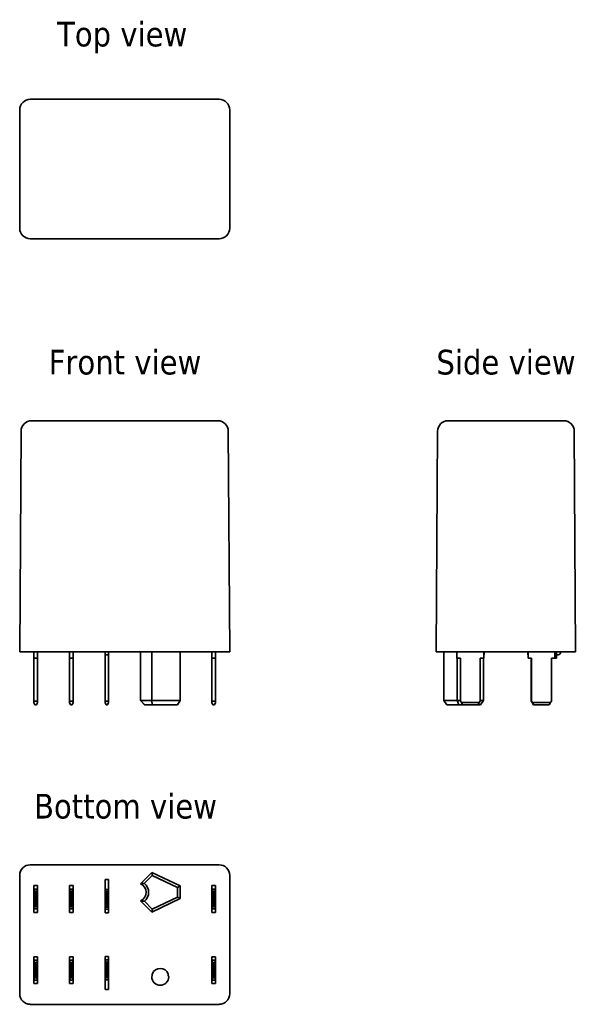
# Model space of a CAD drawing. Header units: millimetres. Extents: x 93 to 173, y 101 to 241.
import ezdxf

# ---------------------------------------------------------------- set-up
doc = ezdxf.new("R2010")
doc.units = ezdxf.units.MM
doc.layers.add('Symbol (ISO)', color=7, linetype='Continuous', lineweight=25)
doc.layers.add('Visible (ISO)', color=7, linetype='Continuous', lineweight=35)
doc.styles.add('Label Text (ISO)', font='TAHOMA.TTF')

msp = doc.modelspace()

# ---------------------------------------------------------------- linework, layer by layer
at = {"layer": 'Visible (ISO)'}
for p, q in [((121.64, 229.81), (94.84, 229.81)), ((93.34, 228.31), (93.34, 211.51)), ((123.14, 211.51), (123.14, 228.31)), ((94.84, 210.01), (121.64, 210.01)), ((121.44, 184.19), (95.03, 184.19)), ((170.55, 184.19), (154.14, 184.19)), ((93.53, 182.7), (93.34, 151.39)), ((123.14, 151.39), (122.94, 182.7)), ((152.64, 182.7), (152.44, 151.39)), ((172.24, 151.39), (172.05, 182.7)), ((94.84, 151.39), (93.34, 151.39)), ((94.84, 151.39), (121.64, 151.39)), ((95.36, 150.49), (95.36, 151.39)), ((95.86, 150.49), (95.86, 151.39)), ((100.41, 151.39), (100.41, 150.49)), ((100.91, 151.39), (100.91, 150.49)), ((105.46, 150.99), (105.46, 151.39)), ((105.46, 150.99), (105.46, 144.41)), ((105.46, 150.99), (105.96, 150.99)), ((105.96, 151.39), (105.96, 150.99)), ((105.96, 144.41), (105.96, 150.99)), ((110.49, 144.49), (110.49, 151.39)), ((112.09, 144.49), (112.09, 151.39)), ((116.09, 144.49), (116.09, 151.39)), ((120.61, 151.39), (120.61, 150.49)), ((121.11, 151.39), (121.11, 150.49)), ((123.14, 151.39), (121.64, 151.39)), ((153.94, 151.39), (152.44, 151.39)), ((153.54, 144.49), (153.54, 151.39)), ((153.94, 151.39), (170.74, 151.39)), ((155.39, 151.39), (155.39, 150.49)), ((159.19, 150.49), (159.19, 151.39)), ((159.24, 150.99), (159.19, 150.99)), ((159.24, 151.39), (159.24, 150.99)), ((165.44, 150.99), (165.44, 151.39)), ((165.49, 150.99), (165.44, 150.99)), ((165.49, 151.39), (165.49, 150.49)), ((169.29, 150.49), (169.29, 151.39)), ((169.54, 151.39), (169.54, 150.49)), ((169.74, 150.99), (169.54, 150.99)), ((172.24, 151.39), (170.74, 151.39)), ((95.36, 144.41), (95.36, 150.49)), ((95.36, 150.49), (95.86, 150.49)), ((95.86, 144.41), (95.86, 150.49)), ((100.91, 150.49), (100.41, 150.49)), ((100.41, 150.49), (100.41, 144.41)), ((100.91, 150.49), (100.91, 144.41)), ((120.61, 150.49), (120.61, 144.41)), ((121.11, 150.49), (120.61, 150.49)), ((121.11, 150.49), (121.11, 144.41)), ((155.39, 150.49), (155.89, 150.49)), ((155.44, 144.49), (155.44, 150.49)), ((155.89, 150.49), (155.89, 144.41)), ((158.69, 144.41), (158.69, 150.49)), ((158.69, 150.49), (159.19, 150.49)), ((159.14, 144.49), (159.14, 150.49)), ((165.49, 150.49), (165.99, 150.49)), ((165.94, 144.41), (165.94, 150.49)), ((165.99, 150.49), (165.99, 144.41)), ((168.79, 144.41), (168.79, 150.49)), ((168.79, 150.49), (169.29, 150.49)), ((169.54, 150.49), (169.29, 150.49)), ((95.36, 144.19), (95.36, 144.41)), ((95.36, 144.41), (95.86, 144.41)), ((95.5, 143.89), (95.36, 144.19)), ((95.86, 144.19), (95.72, 143.89)), ((95.86, 144.19), (95.86, 144.41)), ((100.41, 144.41), (100.41, 144.19)), ((100.91, 144.41), (100.41, 144.41)), ((100.55, 143.89), (100.41, 144.19)), ((100.91, 144.19), (100.77, 143.89)), ((100.91, 144.41), (100.91, 144.19)), ((105.46, 144.41), (105.46, 144.19)), ((105.46, 144.41), (105.96, 144.41)), ((105.6, 143.89), (105.46, 144.19)), ((105.96, 144.19), (105.82, 143.89)), ((105.96, 144.19), (105.96, 144.41)), ((112.09, 144.49), (110.49, 144.49)), ((116.09, 144.49), (112.09, 144.49)), ((112.16, 143.89), (112.09, 144.49)), ((116.09, 144.49), (115.74, 143.89)), ((120.61, 144.41), (120.61, 144.19)), ((121.11, 144.41), (120.61, 144.41)), ((120.75, 143.89), (120.61, 144.19)), ((121.11, 144.19), (120.97, 143.89)), ((121.11, 144.41), (121.11, 144.19)), ((155.44, 144.49), (153.54, 144.49)), ((153.96, 143.89), (153.54, 144.49)), ((155.89, 144.49), (155.44, 144.49)), ((155.44, 144.49), (155.66, 143.89)), ((155.89, 144.41), (156.02, 144.19)), ((158.57, 144.19), (156.02, 144.19)), ((156.02, 144.19), (156.19, 143.89)), ((158.39, 143.89), (158.57, 144.19)), ((158.57, 144.19), (158.69, 144.41)), ((159.14, 144.49), (158.69, 144.49)), ((159.14, 144.49), (158.73, 143.89)), ((166.07, 144.19), (165.94, 144.41)), ((165.99, 144.41), (166.12, 144.19)), ((166.12, 144.19), (166.07, 144.19)), ((166.07, 144.19), (166.24, 143.89)), ((168.67, 144.19), (166.12, 144.19)), ((166.12, 144.19), (166.29, 143.89)), ((168.49, 143.89), (168.67, 144.19)), ((168.67, 144.19), (168.79, 144.41)), ((95.5, 143.89), (95.72, 143.89)), ((100.77, 143.89), (100.55, 143.89)), ((105.6, 143.89), (105.82, 143.89)), ((111.04, 143.89), (112.16, 143.89)), ((112.16, 143.89), (115.74, 143.89)), ((120.97, 143.89), (120.75, 143.89)), ((153.96, 143.89), (155.66, 143.89)), ((155.66, 143.89), (156.19, 143.89)), ((156.19, 143.89), (158.39, 143.89)), ((158.39, 143.89), (158.73, 143.89)), ((166.24, 143.89), (166.29, 143.89)), ((166.29, 143.89), (168.49, 143.89)), ((94.84, 121.18), (121.64, 121.18)), ((93.34, 102.88), (93.34, 119.68)), ((105.46, 118.68), (105.46, 119.08)), ((105.46, 119.08), (105.96, 119.08)), ((105.96, 119.08), (105.96, 118.68)), ((112.09, 120.08), (110.49, 118.48)), ((111.04, 118.55), (112.16, 119.67)), ((116.09, 118.18), (112.09, 120.08)), ((112.16, 119.67), (112.09, 120.08)), ((112.16, 119.67), (115.74, 117.96)), ((123.14, 119.68), (123.14, 102.88)), ((95.36, 117.73), (95.36, 118.23)), ((95.36, 118.23), (95.86, 118.23)), ((95.36, 117.61), (95.36, 117.73)), ((95.36, 117.73), (95.86, 117.73)), ((95.36, 117.61), (95.36, 115.06)), ((95.5, 117.43), (95.36, 117.61)), ((95.5, 117.43), (95.72, 117.43)), ((95.5, 115.23), (95.5, 117.43)), ((95.86, 117.61), (95.72, 117.43)), ((95.72, 117.43), (95.72, 115.23)), ((95.86, 117.73), (95.86, 118.23)), ((95.86, 117.61), (95.86, 117.73)), ((95.86, 115.06), (95.86, 117.61)), ((100.91, 118.23), (100.41, 118.23)), ((100.41, 118.23), (100.41, 117.73)), ((100.41, 117.73), (100.41, 117.61)), ((100.91, 117.73), (100.41, 117.73)), ((100.41, 117.61), (100.41, 115.06)), ((100.55, 117.43), (100.41, 117.61)), ((100.77, 117.43), (100.55, 117.43)), ((100.55, 115.23), (100.55, 117.43)), ((100.91, 117.61), (100.77, 117.43)), ((100.77, 117.43), (100.77, 115.23)), ((100.91, 118.23), (100.91, 117.73)), ((100.91, 117.73), (100.91, 117.61)), ((100.91, 115.06), (100.91, 117.61)), ((105.46, 118.68), (105.46, 117.68)), ((105.46, 117.68), (105.46, 117.56)), ((105.46, 117.68), (105.96, 117.68)), ((105.46, 117.56), (105.46, 115.01)), ((105.6, 117.38), (105.46, 117.56)), ((105.6, 117.38), (105.82, 117.38)), ((105.6, 115.18), (105.6, 117.38)), ((105.96, 117.56), (105.82, 117.38)), ((105.82, 117.38), (105.82, 115.18)), ((105.96, 117.68), (105.96, 118.68)), ((105.96, 117.56), (105.96, 117.68)), ((105.96, 115.01), (105.96, 117.56)), ((116.09, 118.18), (115.74, 117.96)), ((115.74, 117.96), (115.74, 116.6)), ((116.09, 116.38), (116.09, 118.18)), ((120.61, 118.23), (120.61, 117.73)), ((121.11, 118.23), (120.61, 118.23)), ((120.61, 117.73), (120.61, 117.61)), ((121.11, 117.73), (120.61, 117.73)), ((120.61, 117.61), (120.61, 115.06)), ((120.75, 117.43), (120.61, 117.61)), ((120.97, 117.43), (120.75, 117.43)), ((120.75, 115.23), (120.75, 117.43)), ((121.11, 117.61), (120.97, 117.43)), ((120.97, 117.43), (120.97, 115.23)), ((121.11, 118.23), (121.11, 117.73)), ((121.11, 117.73), (121.11, 117.61)), ((121.11, 115.06), (121.11, 117.61)), ((110.49, 116.08), (112.09, 114.48)), ((112.16, 114.9), (111.04, 116.02)), ((112.09, 114.48), (116.09, 116.38)), ((115.74, 116.6), (112.16, 114.9)), ((116.09, 116.38), (115.74, 116.6)), ((95.36, 115.06), (95.5, 115.23)), ((95.36, 114.93), (95.36, 115.06)), ((95.36, 114.43), (95.36, 114.93)), ((95.36, 114.93), (95.86, 114.93)), ((95.5, 115.23), (95.72, 115.23)), ((95.72, 115.23), (95.86, 115.06)), ((95.86, 114.93), (95.86, 115.06)), ((95.86, 114.43), (95.86, 114.93)), ((100.41, 115.06), (100.55, 115.23)), ((100.41, 115.06), (100.41, 114.93)), ((100.41, 114.93), (100.41, 114.43)), ((100.91, 114.93), (100.41, 114.93)), ((100.77, 115.23), (100.55, 115.23)), ((100.77, 115.23), (100.91, 115.06)), ((100.91, 115.06), (100.91, 114.93)), ((100.91, 114.93), (100.91, 114.43)), ((105.46, 115.01), (105.6, 115.18)), ((105.46, 115.01), (105.46, 114.88)), ((105.46, 114.88), (105.46, 114.38)), ((105.46, 114.88), (105.96, 114.88)), ((105.6, 115.18), (105.82, 115.18)), ((105.82, 115.18), (105.96, 115.01)), ((105.96, 114.88), (105.96, 115.01)), ((105.96, 114.38), (105.96, 114.88)), ((112.09, 114.48), (112.16, 114.9)), ((120.61, 115.06), (120.75, 115.23)), ((120.61, 115.06), (120.61, 114.93)), ((120.61, 114.93), (120.61, 114.43)), ((121.11, 114.93), (120.61, 114.93)), ((120.97, 115.23), (120.75, 115.23)), ((120.97, 115.23), (121.11, 115.06)), ((121.11, 115.06), (121.11, 114.93)), ((121.11, 114.93), (121.11, 114.43)), ((95.36, 114.43), (95.86, 114.43)), ((100.91, 114.43), (100.41, 114.43)), ((105.46, 114.38), (105.96, 114.38)), ((121.11, 114.43), (120.61, 114.43)), ((95.36, 107.63), (95.36, 108.13)), ((95.36, 108.13), (95.86, 108.13)), ((95.36, 107.51), (95.36, 107.63)), ((95.36, 107.63), (95.86, 107.63)), ((95.86, 107.63), (95.86, 108.13)), ((95.86, 107.51), (95.86, 107.63)), ((100.91, 108.13), (100.41, 108.13)), ((100.41, 108.13), (100.41, 107.63)), ((100.41, 107.63), (100.41, 107.51)), ((100.91, 107.63), (100.41, 107.63)), ((100.91, 108.13), (100.91, 107.63)), ((100.91, 107.63), (100.91, 107.51)), ((105.46, 108.18), (105.46, 107.68)), ((105.96, 108.18), (105.46, 108.18)), ((105.46, 107.68), (105.46, 107.56)), ((105.96, 107.68), (105.46, 107.68)), ((105.96, 107.68), (105.96, 108.18)), ((105.96, 107.56), (105.96, 107.68)), ((120.61, 108.13), (120.61, 107.63)), ((121.11, 108.13), (120.61, 108.13)), ((120.61, 107.63), (120.61, 107.51)), ((121.11, 107.63), (120.61, 107.63)), ((121.11, 108.13), (121.11, 107.63)), ((121.11, 107.63), (121.11, 107.51)), ((95.36, 107.51), (95.36, 104.96)), ((95.5, 107.33), (95.36, 107.51)), ((95.5, 107.33), (95.72, 107.33)), ((95.5, 105.13), (95.5, 107.33)), ((95.86, 107.51), (95.72, 107.33)), ((95.72, 107.33), (95.72, 105.13)), ((95.86, 104.96), (95.86, 107.51)), ((100.41, 107.51), (100.41, 104.96)), ((100.55, 107.33), (100.41, 107.51)), ((100.77, 107.33), (100.55, 107.33)), ((100.55, 105.13), (100.55, 107.33)), ((100.91, 107.51), (100.77, 107.33)), ((100.77, 107.33), (100.77, 105.13)), ((100.91, 104.96), (100.91, 107.51)), ((105.46, 107.56), (105.46, 105.01)), ((105.6, 107.38), (105.46, 107.56)), ((105.82, 107.38), (105.6, 107.38)), ((105.6, 105.18), (105.6, 107.38)), ((105.96, 107.56), (105.82, 107.38)), ((105.82, 107.38), (105.82, 105.18)), ((105.96, 105.01), (105.96, 107.56)), ((120.61, 107.51), (120.61, 104.96)), ((120.75, 107.33), (120.61, 107.51)), ((120.97, 107.33), (120.75, 107.33)), ((120.75, 105.13), (120.75, 107.33)), ((121.11, 107.51), (120.97, 107.33)), ((120.97, 107.33), (120.97, 105.13)), ((121.11, 104.96), (121.11, 107.51)), ((95.36, 104.96), (95.5, 105.13)), ((95.36, 104.83), (95.36, 104.96)), ((95.36, 104.33), (95.36, 104.83)), ((95.36, 104.83), (95.86, 104.83)), ((95.5, 105.13), (95.72, 105.13)), ((95.72, 105.13), (95.86, 104.96)), ((95.86, 104.83), (95.86, 104.96)), ((95.86, 104.33), (95.86, 104.83)), ((100.41, 104.96), (100.55, 105.13)), ((100.41, 104.96), (100.41, 104.83)), ((100.41, 104.83), (100.41, 104.33)), ((100.91, 104.83), (100.41, 104.83)), ((100.77, 105.13), (100.55, 105.13)), ((100.77, 105.13), (100.91, 104.96)), ((100.91, 104.96), (100.91, 104.83)), ((100.91, 104.83), (100.91, 104.33)), ((105.46, 105.01), (105.6, 105.18)), ((105.46, 105.01), (105.46, 104.88)), ((105.46, 104.88), (105.46, 103.88)), ((105.96, 104.88), (105.46, 104.88)), ((105.82, 105.18), (105.6, 105.18)), ((105.82, 105.18), (105.96, 105.01)), ((105.96, 104.88), (105.96, 105.01)), ((105.96, 103.88), (105.96, 104.88)), ((120.61, 104.96), (120.75, 105.13)), ((120.61, 104.96), (120.61, 104.83)), ((120.61, 104.83), (120.61, 104.33)), ((121.11, 104.83), (120.61, 104.83)), ((120.97, 105.13), (120.75, 105.13)), ((120.97, 105.13), (121.11, 104.96)), ((121.11, 104.96), (121.11, 104.83)), ((121.11, 104.83), (121.11, 104.33)), ((95.36, 104.33), (95.86, 104.33)), ((100.91, 104.33), (100.41, 104.33)), ((105.46, 103.48), (105.46, 103.88)), ((105.96, 103.48), (105.46, 103.48)), ((105.96, 103.88), (105.96, 103.48)), ((121.11, 104.33), (120.61, 104.33)), ((121.64, 101.38), (94.84, 101.38))]:
    msp.add_line(p, q, dxfattribs=at)
for centre, radius, start, end in [((95.03, 182.69), 1.5, 90, 179.6397), ((121.44, 182.69), 1.5, 0.3603, 90), ((154.14, 182.69), 1.5, 90, 179.6397), ((170.55, 182.69), 1.5, 0.3603, 90), ((169.74, 151.39), 0.4, 270, 0), ((109.99, 117.28), 1.3, 292.6199, 67.3801), ((109.99, 117.28), 1.65, 309.8228, 50.1772), ((113.29, 105.28), 1.2, 20.3091, 159.6909), ((110.76, 105.73), 1.4, 341.161, 358.6289), ((113.29, 105.28), 1.2, 180.099, 359.901), ((115.81, 105.73), 1.4, 181.3711, 198.839)]:
    msp.add_arc(centre, radius, start, end, dxfattribs=at)
for centre, major_axis in [((94.84, 228.31), (-1.06, 1.06)), ((121.64, 228.31), (1.06, 1.06)), ((94.84, 211.51), (-1.06, -1.06)), ((121.64, 211.51), (1.06, -1.06)), ((94.84, 119.68), (-1.06, 1.06)), ((121.64, 119.68), (1.06, 1.06)), ((94.84, 102.88), (-1.06, -1.06)), ((121.64, 102.88), (1.06, -1.06))]:
    msp.add_ellipse(centre, major_axis=major_axis, ratio=0.99996, start_param=5.497807, end_param=7.068564, dxfattribs=at)
for points in [[(110.49, 144.49), (110.75, 144.24), (111.04, 143.89)], [(110.49, 118.48), (110.75, 118.54), (111.04, 118.55)], [(110.49, 116.08), (110.75, 116.03), (111.04, 116.02)]]:
    msp.add_open_spline(points, degree=2, dxfattribs=at)

# ---------------------------------------------------------------- texts
at = {"layer": 'Symbol (ISO)', "char_height": 3.5, "attachment_point": 7, "style": 'Label Text (ISO)'}
for s, insert in [('Top view', (98.64, 236.31)), ('Front view', (97.46, 190.69)), ('Side view', (152.48, 190.69)), ('Bottom view', (95.37, 127.68))]:
    msp.add_mtext(s, dxfattribs=dict(at, insert=insert))

doc.saveas('drawing.dxf')
